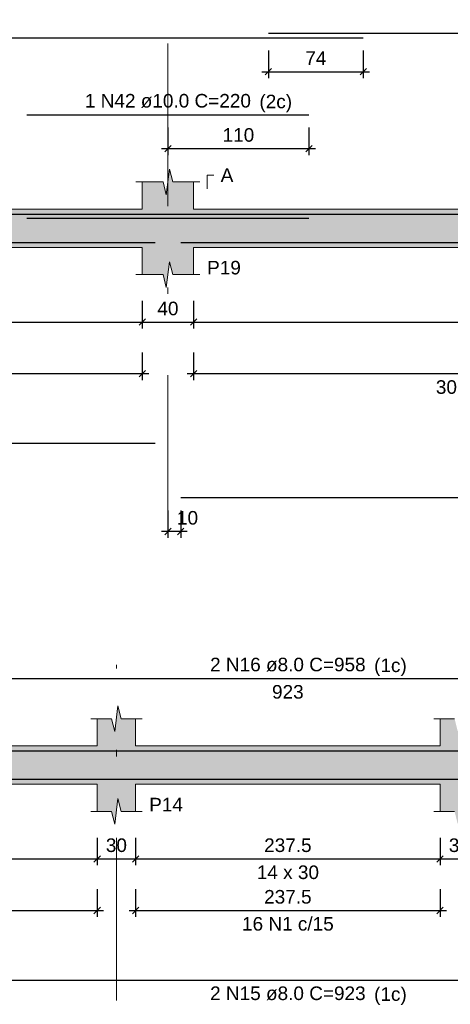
# Model space of a CAD drawing. Header units: millimetres. Extents: x 1434 to 2277, y -793 to -278.
# Tile 74 of 111: x 1744.92 to 1751.63, y -379.43 to -364.06. Entities that reach past the tile are written whole.
import ezdxf

# ---------------------------------------------------------------- set-up
doc = ezdxf.new("R2010")
doc.units = ezdxf.units.MM
doc.linetypes.add('DASHDOT', pattern=[25.4, 12.7, -6.35, 0, -6.35])
for name, color, linetype, lineweight in [('Descrição da armadura', 7, 'Continuous', 5), ('DT-Barras na forma', 1, 'Continuous', 30), ('DT-Barras rebatidas', 1, 'Continuous', 30), ('DT-Cotas', 9, 'Continuous', 5), ('DT-Forma', 5, 'Continuous', 5), ('DT-Hachura forma vigas', 252, 'Continuous', 5), ('DT-Pontilhado', 9, 'DASHDOT', 5), ('DT-Textos', 7, 'Continuous', 5), ('Textos armaduras', 7, 'Continuous', 5)]:
    doc.layers.add(name, color=color, linetype=linetype, lineweight=lineweight)
doc.styles.add('ARIAL', font='arial.ttf')
doc.styles.get("Standard").update_dxf_attribs({"font": 'arial.ttf'})
doc.dimstyles.new('UM_50.000000', dxfattribs={"dimtxt": 0.18, "dimasz": 0.1, "dimexe": 0.1, "dimexo": 0.2, "dimgap": 0, "dimtad": 1, "dimtih": 1, "dimtoh": 1, "dimdec": 1, "dimlfac": 50, "dimzin": 0, "dimdsep": 46, "dimtxsty": 'Standard', "dimcen": 0.09, "dimdle": 0.1, "dimadec": 1, "dimazin": 2, "dimtfac": 1, "dimtdec": 4, "dimtofl": 0, "dimtmove": 0, "dimatfit": 3, "dimfxl": 1, "dimtolj": 1, "dimarcsym": 0})

# ---------------------------------------------------------------- blocks, each defined once
blk = doc.blocks.new('_Oblique')
at = {"color": 0, "linetype": 'ByBlock', "lineweight": -2}
blk.add_line((-0.5, -0.5), (0.5, 0.5), dxfattribs=at)
blk = doc.blocks.new('*D396')
at = {"layer": 'DT-Cotas', "color": 0, "lineweight": -2, "transparency": 16777216}
for p, q in [((1737.778, -368.448), (1737.778, -368.877)), ((1746.83, -368.448), (1746.83, -368.877)), ((1737.678, -368.777), (1746.93, -368.777))]:
    blk.add_line(p, q, dxfattribs=at)
at = {"layer": 'DT-Cotas', "color": 0, "lineweight": -2, "transparency": 16777216, "xscale": 0.1, "yscale": 0.1, "zscale": 0.1, "rotation": 180}
blk.add_blockref('_Oblique', (1737.778, -368.777), dxfattribs=at)
at = {"layer": 'DT-Cotas', "color": 0, "lineweight": -2, "transparency": 16777216, "xscale": 0.1, "yscale": 0.1, "zscale": 0.1}
blk.add_blockref('_Oblique', (1746.83, -368.777), dxfattribs=at)
at = {"layer": 'DT-Cotas', "color": 7, "transparency": 16777216, "insert": (1742.304, -368.566), "char_height": 0.2118, "attachment_point": 5, "rotation": 0.0057, "style": 'ARIAL'}
blk.add_mtext('\\A1;452.6', dxfattribs=at)
blk = doc.blocks.new('*D397')
at = {"layer": 'DT-Cotas', "color": 0, "lineweight": -2, "transparency": 16777216}
for p, q in [((1746.83, -368.448), (1746.83, -368.877)), ((1747.63, -368.448), (1747.63, -368.877)), ((1746.73, -368.777), (1747.73, -368.777))]:
    blk.add_line(p, q, dxfattribs=at)
at = {"layer": 'DT-Cotas', "color": 0, "lineweight": -2, "transparency": 16777216, "xscale": 0.1, "yscale": 0.1, "zscale": 0.1, "rotation": 180}
blk.add_blockref('_Oblique', (1746.83, -368.777), dxfattribs=at)
at = {"layer": 'DT-Cotas', "color": 0, "lineweight": -2, "transparency": 16777216, "xscale": 0.1, "yscale": 0.1, "zscale": 0.1}
blk.add_blockref('_Oblique', (1747.63, -368.777), dxfattribs=at)
at = {"layer": 'DT-Cotas', "color": 7, "transparency": 16777216, "insert": (1747.23, -368.566), "char_height": 0.2118, "attachment_point": 5, "rotation": 0.0057, "style": 'ARIAL'}
blk.add_mtext('\\A1;40', dxfattribs=at)
blk = doc.blocks.new('*D398')
at = {"layer": 'DT-Cotas', "color": 0, "lineweight": -2, "transparency": 16777216}
for p, q in [((1747.63, -368.448), (1747.63, -368.877)), ((1756.621, -368.448), (1756.621, -368.877)), ((1747.53, -368.777), (1756.721, -368.777))]:
    blk.add_line(p, q, dxfattribs=at)
at = {"layer": 'DT-Cotas', "color": 0, "lineweight": -2, "transparency": 16777216, "xscale": 0.1, "yscale": 0.1, "zscale": 0.1, "rotation": 180}
blk.add_blockref('_Oblique', (1747.63, -368.777), dxfattribs=at)
at = {"layer": 'DT-Cotas', "color": 0, "lineweight": -2, "transparency": 16777216, "xscale": 0.1, "yscale": 0.1, "zscale": 0.1}
blk.add_blockref('_Oblique', (1756.621, -368.777), dxfattribs=at)
at = {"layer": 'DT-Cotas', "color": 7, "transparency": 16777216, "insert": (1752.125, -368.566), "char_height": 0.2118, "attachment_point": 5, "rotation": 0.0057, "style": 'ARIAL'}
blk.add_mtext('\\A1;449.6', dxfattribs=at)
blk = doc.blocks.new('*D404')
at = {"layer": 'DT-Cotas', "color": 0, "lineweight": -2, "transparency": 16777216}
for p, q in [((1737.778, -369.253), (1737.778, -369.682)), ((1746.83, -369.253), (1746.83, -369.682)), ((1737.678, -369.582), (1746.93, -369.582))]:
    blk.add_line(p, q, dxfattribs=at)
at = {"layer": 'DT-Cotas', "color": 0, "lineweight": -2, "transparency": 16777216, "xscale": 0.1, "yscale": 0.1, "zscale": 0.1, "rotation": 180}
blk.add_blockref('_Oblique', (1737.778, -369.582), dxfattribs=at)
at = {"layer": 'DT-Cotas', "color": 0, "lineweight": -2, "transparency": 16777216, "xscale": 0.1, "yscale": 0.1, "zscale": 0.1}
blk.add_blockref('_Oblique', (1746.83, -369.582), dxfattribs=at)
at = {"layer": 'DT-Cotas', "color": 7, "transparency": 16777216, "insert": (1742.304, -369.371), "char_height": 0.2118, "attachment_point": 5, "rotation": 0.0057, "style": 'ARIAL'}
blk.add_mtext('\\A1;452.6', dxfattribs=at)
blk = doc.blocks.new('*D405')
at = {"layer": 'DT-Cotas', "color": 0, "lineweight": -2, "transparency": 16777216}
for p, q in [((1747.63, -369.253), (1747.63, -369.682)), ((1756.621, -369.253), (1756.621, -369.682)), ((1747.53, -369.582), (1756.721, -369.582))]:
    blk.add_line(p, q, dxfattribs=at)
at = {"layer": 'DT-Cotas', "color": 0, "lineweight": -2, "transparency": 16777216, "xscale": 0.1, "yscale": 0.1, "zscale": 0.1, "rotation": 180}
blk.add_blockref('_Oblique', (1747.63, -369.582), dxfattribs=at)
at = {"layer": 'DT-Cotas', "color": 0, "lineweight": -2, "transparency": 16777216, "xscale": 0.1, "yscale": 0.1, "zscale": 0.1}
blk.add_blockref('_Oblique', (1756.621, -369.582), dxfattribs=at)
at = {"layer": 'DT-Cotas', "color": 7, "transparency": 16777216, "insert": (1752.125, -369.371), "char_height": 0.2118, "attachment_point": 5, "rotation": 0.0057, "style": 'ARIAL'}
blk.add_mtext('\\A1;449.6', dxfattribs=at)
blk = doc.blocks.new('*D407')
at = {"layer": 'DT-Cotas', "color": 0, "lineweight": -2, "transparency": 16777216}
for p, q in [((1747.23, -371.716), (1747.23, -372.146)), ((1747.43, -371.716), (1747.43, -372.146)), ((1747.53, -372.046), (1747.13, -372.046))]:
    blk.add_line(p, q, dxfattribs=at)
at = {"layer": 'DT-Cotas', "color": 0, "lineweight": -2, "transparency": 16777216, "xscale": 0.1, "yscale": 0.1, "zscale": 0.1, "rotation": 180}
blk.add_blockref('_Oblique', (1747.23, -372.046), dxfattribs=at)
at = {"layer": 'DT-Cotas', "color": 0, "lineweight": -2, "transparency": 16777216, "xscale": 0.1, "yscale": 0.1, "zscale": 0.1}
blk.add_blockref('_Oblique', (1747.43, -372.046), dxfattribs=at)
at = {"layer": 'DT-Cotas', "color": 7, "transparency": 16777216, "insert": (1747.536, -371.834), "char_height": 0.2118, "attachment_point": 5, "rotation": 0.0057, "style": 'ARIAL'}
blk.add_mtext('\\A1;10', dxfattribs=at)
blk = doc.blocks.new('*D409')
at = {"layer": 'DT-Cotas', "color": 0, "lineweight": -2, "transparency": 16777216}
for p, q in [((1747.23, -365.739), (1747.23, -366.169)), ((1749.43, -365.739), (1749.43, -366.169)), ((1747.13, -366.069), (1749.53, -366.069))]:
    blk.add_line(p, q, dxfattribs=at)
at = {"layer": 'DT-Cotas', "color": 0, "lineweight": -2, "transparency": 16777216, "xscale": 0.1, "yscale": 0.1, "zscale": 0.1, "rotation": 180}
blk.add_blockref('_Oblique', (1747.23, -366.069), dxfattribs=at)
at = {"layer": 'DT-Cotas', "color": 0, "lineweight": -2, "transparency": 16777216, "xscale": 0.1, "yscale": 0.1, "zscale": 0.1}
blk.add_blockref('_Oblique', (1749.43, -366.069), dxfattribs=at)
at = {"layer": 'DT-Cotas', "color": 7, "transparency": 16777216, "insert": (1748.33, -365.857), "char_height": 0.2118, "attachment_point": 5, "rotation": 0.0057, "style": 'ARIAL'}
blk.add_mtext('\\A1;110', dxfattribs=at)
blk = doc.blocks.new('*D411')
at = {"layer": 'DT-Cotas', "color": 0, "lineweight": -2, "transparency": 16777216}
for p, q in [((1748.797, -364.539), (1748.797, -364.969)), ((1750.277, -364.539), (1750.277, -364.969)), ((1748.697, -364.869), (1750.377, -364.869))]:
    blk.add_line(p, q, dxfattribs=at)
at = {"layer": 'DT-Cotas', "color": 0, "lineweight": -2, "transparency": 16777216, "xscale": 0.1, "yscale": 0.1, "zscale": 0.1, "rotation": 180}
blk.add_blockref('_Oblique', (1748.797, -364.869), dxfattribs=at)
at = {"layer": 'DT-Cotas', "color": 0, "lineweight": -2, "transparency": 16777216, "xscale": 0.1, "yscale": 0.1, "zscale": 0.1}
blk.add_blockref('_Oblique', (1750.277, -364.869), dxfattribs=at)
at = {"layer": 'DT-Cotas', "color": 7, "transparency": 16777216, "insert": (1749.537, -364.657), "char_height": 0.2118, "attachment_point": 5, "rotation": 0.0057, "style": 'ARIAL'}
blk.add_mtext('\\A1;74', dxfattribs=at)
blk = doc.blocks.new('*D433')
at = {"layer": 'DT-Cotas', "color": 0, "lineweight": -2, "transparency": 16777216}
for p, q in [((1740.096, -376.827), (1740.096, -377.257)), ((1746.126, -376.827), (1746.126, -377.257)), ((1739.996, -377.157), (1746.226, -377.157))]:
    blk.add_line(p, q, dxfattribs=at)
at = {"layer": 'DT-Cotas', "color": 0, "lineweight": -2, "transparency": 16777216, "xscale": 0.1, "yscale": 0.1, "zscale": 0.1, "rotation": 180}
blk.add_blockref('_Oblique', (1740.096, -377.157), dxfattribs=at)
at = {"layer": 'DT-Cotas', "color": 0, "lineweight": -2, "transparency": 16777216, "xscale": 0.1, "yscale": 0.1, "zscale": 0.1}
blk.add_blockref('_Oblique', (1746.126, -377.157), dxfattribs=at)
at = {"layer": 'DT-Cotas', "color": 7, "transparency": 16777216, "insert": (1743.111, -376.945), "char_height": 0.2118, "attachment_point": 5, "rotation": 0.0057, "style": 'ARIAL'}
blk.add_mtext('\\A1;301.5', dxfattribs=at)
blk = doc.blocks.new('*D434')
at = {"layer": 'DT-Cotas', "color": 0, "lineweight": -2, "transparency": 16777216}
for p, q in [((1746.126, -376.827), (1746.126, -377.257)), ((1746.726, -376.827), (1746.726, -377.257)), ((1746.026, -377.157), (1746.826, -377.157))]:
    blk.add_line(p, q, dxfattribs=at)
at = {"layer": 'DT-Cotas', "color": 0, "lineweight": -2, "transparency": 16777216, "xscale": 0.1, "yscale": 0.1, "zscale": 0.1, "rotation": 180}
blk.add_blockref('_Oblique', (1746.126, -377.157), dxfattribs=at)
at = {"layer": 'DT-Cotas', "color": 0, "lineweight": -2, "transparency": 16777216, "xscale": 0.1, "yscale": 0.1, "zscale": 0.1}
blk.add_blockref('_Oblique', (1746.726, -377.157), dxfattribs=at)
at = {"layer": 'DT-Cotas', "color": 7, "transparency": 16777216, "insert": (1746.426, -376.945), "char_height": 0.2118, "attachment_point": 5, "rotation": 0.0057, "style": 'ARIAL'}
blk.add_mtext('\\A1;30', dxfattribs=at)
blk = doc.blocks.new('*D435')
at = {"layer": 'DT-Cotas', "color": 0, "lineweight": -2, "transparency": 16777216}
for p, q in [((1746.726, -376.827), (1746.726, -377.257)), ((1751.476, -376.827), (1751.476, -377.257)), ((1746.626, -377.157), (1751.576, -377.157))]:
    blk.add_line(p, q, dxfattribs=at)
at = {"layer": 'DT-Cotas', "color": 0, "lineweight": -2, "transparency": 16777216, "xscale": 0.1, "yscale": 0.1, "zscale": 0.1, "rotation": 180}
blk.add_blockref('_Oblique', (1746.726, -377.157), dxfattribs=at)
at = {"layer": 'DT-Cotas', "color": 0, "lineweight": -2, "transparency": 16777216, "xscale": 0.1, "yscale": 0.1, "zscale": 0.1}
blk.add_blockref('_Oblique', (1751.476, -377.157), dxfattribs=at)
at = {"layer": 'DT-Cotas', "color": 7, "transparency": 16777216, "insert": (1749.101, -376.945), "char_height": 0.2118, "attachment_point": 5, "rotation": 0.0057, "style": 'ARIAL'}
blk.add_mtext('\\A1;237.5', dxfattribs=at)
blk = doc.blocks.new('*D436')
at = {"layer": 'DT-Cotas', "color": 0, "lineweight": -2, "transparency": 16777216}
for p, q in [((1751.476, -376.827), (1751.476, -377.257)), ((1752.076, -376.827), (1752.076, -377.257)), ((1751.376, -377.157), (1752.176, -377.157))]:
    blk.add_line(p, q, dxfattribs=at)
at = {"layer": 'DT-Cotas', "color": 0, "lineweight": -2, "transparency": 16777216, "xscale": 0.1, "yscale": 0.1, "zscale": 0.1, "rotation": 180}
blk.add_blockref('_Oblique', (1751.476, -377.157), dxfattribs=at)
at = {"layer": 'DT-Cotas', "color": 0, "lineweight": -2, "transparency": 16777216, "xscale": 0.1, "yscale": 0.1, "zscale": 0.1}
blk.add_blockref('_Oblique', (1752.076, -377.157), dxfattribs=at)
at = {"layer": 'DT-Cotas', "color": 7, "transparency": 16777216, "insert": (1751.776, -376.945), "char_height": 0.2118, "attachment_point": 5, "rotation": 0.0057, "style": 'ARIAL'}
blk.add_mtext('\\A1;30', dxfattribs=at)
blk = doc.blocks.new('*D439')
at = {"layer": 'DT-Cotas', "color": 0, "lineweight": -2, "transparency": 16777216}
for p, q in [((1740.096, -377.632), (1740.096, -378.062)), ((1746.126, -377.632), (1746.126, -378.062)), ((1739.996, -377.962), (1746.226, -377.962))]:
    blk.add_line(p, q, dxfattribs=at)
at = {"layer": 'DT-Cotas', "color": 0, "lineweight": -2, "transparency": 16777216, "xscale": 0.1, "yscale": 0.1, "zscale": 0.1, "rotation": 180}
blk.add_blockref('_Oblique', (1740.096, -377.962), dxfattribs=at)
at = {"layer": 'DT-Cotas', "color": 0, "lineweight": -2, "transparency": 16777216, "xscale": 0.1, "yscale": 0.1, "zscale": 0.1}
blk.add_blockref('_Oblique', (1746.126, -377.962), dxfattribs=at)
at = {"layer": 'DT-Cotas', "color": 7, "transparency": 16777216, "insert": (1743.111, -377.75), "char_height": 0.2118, "attachment_point": 5, "rotation": 0.0057, "style": 'ARIAL'}
blk.add_mtext('\\A1;301.5', dxfattribs=at)
blk = doc.blocks.new('*D440')
at = {"layer": 'DT-Cotas', "color": 0, "lineweight": -2, "transparency": 16777216}
for p, q in [((1746.726, -377.632), (1746.726, -378.062)), ((1751.476, -377.632), (1751.476, -378.062)), ((1746.626, -377.962), (1751.576, -377.962))]:
    blk.add_line(p, q, dxfattribs=at)
at = {"layer": 'DT-Cotas', "color": 0, "lineweight": -2, "transparency": 16777216, "xscale": 0.1, "yscale": 0.1, "zscale": 0.1, "rotation": 180}
blk.add_blockref('_Oblique', (1746.726, -377.962), dxfattribs=at)
at = {"layer": 'DT-Cotas', "color": 0, "lineweight": -2, "transparency": 16777216, "xscale": 0.1, "yscale": 0.1, "zscale": 0.1}
blk.add_blockref('_Oblique', (1751.476, -377.962), dxfattribs=at)
at = {"layer": 'DT-Cotas', "color": 7, "transparency": 16777216, "insert": (1749.101, -377.75), "char_height": 0.2118, "attachment_point": 5, "rotation": 0.0057, "style": 'ARIAL'}
blk.add_mtext('\\A1;237.5', dxfattribs=at)

msp = doc.modelspace()

# ---------------------------------------------------------------- hatches: boundary and pattern name
at = {"layer": 'DT-Hachura forma vigas', "linetype": 'Continuous'}
for points in [[(1757.2207, -367.6126), (1757.6609, -367.6126), (1757.6609, -367.0126), (1757.2207, -367.0126), (1757.2207, -366.589), (1756.9957, -366.589), (1756.9457, -366.389), (1756.8957, -366.789), (1756.8457, -366.589), (1756.6207, -366.589), (1756.6207, -367.0126), (1747.6297, -367.0126), (1747.6297, -366.589), (1747.3047, -366.589), (1747.2547, -366.389), (1747.2047, -366.789), (1747.1547, -366.589), (1746.8297, -366.589), (1746.8297, -367.0126), (1737.7783, -367.0126), (1737.7783, -366.589), (1737.4533, -366.589), (1737.4033, -366.389), (1737.3533, -366.789), (1737.3033, -366.589), (1736.9783, -366.589), (1736.9783, -367.0126), (1728.1871, -367.0126), (1728.1871, -366.589), (1727.8621, -366.589), (1727.8121, -366.389), (1727.7621, -366.789), (1727.7121, -366.589), (1727.3871, -366.589), (1727.3871, -367.0126), (1726.9671, -367.0126), (1726.9671, -367.6126), (1727.3871, -367.6126), (1727.3871, -368.0362), (1727.7121, -368.0362), (1727.7621, -368.2362), (1727.8121, -367.8362), (1727.8621, -368.0362), (1728.1871, -368.0362), (1728.1871, -367.6126), (1736.9783, -367.6126), (1736.9783, -368.0362), (1737.3033, -368.0362), (1737.3533, -368.2362), (1737.4033, -367.8362), (1737.4533, -368.0362), (1737.7783, -368.0362), (1737.7783, -367.6126), (1746.8297, -367.6126), (1746.8297, -368.0362), (1747.1547, -368.0362), (1747.2047, -368.2362), (1747.2547, -367.8362), (1747.3047, -368.0362), (1747.6297, -368.0362), (1747.6297, -367.6126), (1756.6207, -367.6126), (1756.6207, -368.0362), (1756.8457, -368.0362), (1756.8957, -368.2362), (1756.9457, -367.8362), (1756.9957, -368.0362), (1757.2207, -368.0362), (1757.2207, -367.6126)], [(1752.0763, -375.9919), (1757.4263, -375.9919), (1757.4263, -375.3919), (1752.0763, -375.3919), (1752.0763, -374.9683), (1751.8513, -374.9683), (1751.8013, -374.7683), (1751.7513, -375.1683), (1751.7013, -374.9683), (1751.4763, -374.9683), (1751.4763, -375.3919), (1746.7259, -375.3919), (1746.7259, -374.9683), (1746.5009, -374.9683), (1746.4509, -374.7683), (1746.4009, -375.1683), (1746.3509, -374.9683), (1746.1259, -374.9683), (1746.1259, -375.3919), (1740.8159, -375.3919), (1740.8159, -375.9919), (1746.1259, -375.9919), (1746.1259, -376.4155), (1746.3509, -376.4155), (1746.4009, -376.6155), (1746.4509, -376.2155), (1746.5009, -376.4155), (1746.7259, -376.4155), (1746.7259, -375.9919), (1751.4763, -375.9919), (1751.4763, -376.4155), (1751.7013, -376.4155), (1751.7513, -376.6155), (1751.8013, -376.2155), (1751.8513, -376.4155), (1752.0763, -376.4155), (1752.0763, -375.9919)]]:
    msp.add_hatch(color=256, dxfattribs=at).paths.add_polyline_path(points)

# ---------------------------------------------------------------- linework, layer by layer
at = {"layer": 'DT-Barras na forma'}
for points in [[(1726.7471, -367.5626), (1726.7471, -367.0926), (1750.2771, -367.0926)], [(1745.0297, -367.1526), (1749.4297, -367.1526)], [(1748.7971, -367.0926), (1760.0817, -367.0926)], [(1726.7471, -367.3346), (1726.7471, -367.5346), (1747.0297, -367.5346)], [(1747.4297, -367.5346), (1760.0817, -367.5346)], [(1739.8759, -375.8476), (1739.8759, -375.4699), (1758.3263, -375.4699), (1758.3263, -375.8687)], [(1739.8759, -375.9139), (1758.3263, -375.9139)]]:
    msp.add_lwpolyline(points, dxfattribs=at)
at = {"layer": 'DT-Barras rebatidas'}
for p, q in [((1748.7971, -364.2686), (1760.0817, -364.2686)), ((1726.7971, -364.3392), (1750.2771, -364.3392)), ((1745.0297, -365.5394), (1749.4297, -365.5394)), ((1726.7871, -370.6692), (1747.0297, -370.6692)), ((1747.4297, -371.5164), (1760.0817, -371.5164)), ((1739.9159, -374.3403), (1758.2863, -374.3403)), ((1739.8759, -379.0486), (1758.3263, -379.0486))]:
    msp.add_line(p, q, dxfattribs=at)
at = {"layer": 'DT-Forma'}
for p, q in [((1747.2047, -366.789), (1747.2547, -366.389)), ((1747.2547, -366.389), (1747.3047, -366.589)), ((1746.7297, -366.589), (1747.1547, -366.589)), ((1746.8297, -367.0126), (1746.8297, -366.589)), ((1747.1547, -366.589), (1747.2047, -366.789)), ((1747.3047, -366.589), (1747.7297, -366.589)), ((1747.6297, -366.589), (1747.6297, -367.0126)), ((1737.7783, -367.0126), (1746.8297, -367.0126)), ((1747.6297, -367.0126), (1756.6207, -367.0126)), ((1737.7783, -367.6126), (1746.8297, -367.6126)), ((1746.8297, -367.6126), (1746.8297, -368.0362)), ((1747.6297, -368.0362), (1747.6297, -367.6126)), ((1747.6297, -367.6126), (1756.6207, -367.6126)), ((1747.2047, -368.2362), (1747.2547, -367.8362)), ((1747.2547, -367.8362), (1747.3047, -368.0362)), ((1746.7297, -368.0362), (1747.1547, -368.0362)), ((1747.1547, -368.0362), (1747.2047, -368.2362)), ((1747.3047, -368.0362), (1747.7297, -368.0362)), ((1746.4009, -375.1683), (1746.4509, -374.7683)), ((1746.4509, -374.7683), (1746.5009, -374.9683)), ((1746.0259, -374.9683), (1746.3509, -374.9683)), ((1746.1259, -375.3919), (1746.1259, -374.9683)), ((1746.3509, -374.9683), (1746.4009, -375.1683)), ((1746.5009, -374.9683), (1746.8259, -374.9683)), ((1746.7259, -374.9683), (1746.7259, -375.3919)), ((1751.3763, -374.9683), (1751.7013, -374.9683)), ((1751.4763, -375.3919), (1751.4763, -374.9683)), ((1740.8159, -375.3919), (1746.1259, -375.3919)), ((1746.7259, -375.3919), (1751.4763, -375.3919)), ((1740.8159, -375.9919), (1746.1259, -375.9919)), ((1746.1259, -375.9919), (1746.1259, -376.4155)), ((1746.7259, -376.4155), (1746.7259, -375.9919)), ((1746.7259, -375.9919), (1751.4763, -375.9919)), ((1751.4763, -375.9919), (1751.4763, -376.4155)), ((1746.4009, -376.6155), (1746.4509, -376.2155)), ((1746.4509, -376.2155), (1746.5009, -376.4155)), ((1746.0259, -376.4155), (1746.3509, -376.4155)), ((1746.3509, -376.4155), (1746.4009, -376.6155)), ((1746.5009, -376.4155), (1746.8259, -376.4155)), ((1751.3763, -376.4155), (1751.7013, -376.4155))]:
    msp.add_line(p, q, dxfattribs=at)
at = {"layer": 'DT-Pontilhado', "ltscale": 0.2}
for p, q in [((1747.2297, -372.1459), (1747.2297, -364.0568)), ((1746.4259, -379.3663), (1746.4259, -374.1285))]:
    msp.add_line(p, q, dxfattribs=at)
at = {"layer": 'DT-Textos'}
msp.add_lwpolyline([(1747.8415, -366.6949), (1747.8415, -366.4831), (1747.9474, -366.4831)], dxfattribs=at)

# ---------------------------------------------------------------- texts
at = {"layer": 'Descrição da armadura', "linetype": 'Continuous', "char_height": 0.2118, "attachment_point": 8, "line_spacing_factor": 0.798, "style": 'ARIAL'}
for s, insert, width in [('1 N42 ø10.0 C=220', (1747.2297, -365.4335), 5.194653), ('30 N1 c/15', (1752.1252, -369.9), 2.869342), ('2 N16 ø8.0 C=958', (1749.1011, -374.2344), 4.8647), ('16 N1 c/15', (1749.1011, -378.2794), 2.869342), ('2 N15 ø8.0 C=923', (1749.1011, -379.3663), 4.8647)]:
    msp.add_mtext(s, dxfattribs=dict(at, insert=insert, width=width))
at = {"layer": 'DT-Textos', "char_height": 0.2118, "line_spacing_factor": 0.798, "style": 'ARIAL'}
for s, insert, width, attachment_point in [('(2c)', (1748.6573, -365.5035), 0.872216, 7), ('A', (1748.0533, -366.589), 0.337807, 7), ('P19', (1747.8415, -368.0362), 0.90115, 7), ('(1c)', (1750.4463, -374.3045), 0.872216, 7), ('P14', (1746.9377, -376.4155), 0.90115, 7), ('14 x 30', (1749.1011, -377.4745), 1.66134, 8), ('(1c)', (1750.4463, -379.4365), 0.872216, 7)]:
    msp.add_mtext(s, dxfattribs=dict(at, insert=insert, width=width, attachment_point=attachment_point))
at = {"layer": 'Textos armaduras', "linetype": 'Continuous', "insert": (1748.8537, -374.658), "char_height": 0.2118, "width": 0.989858, "attachment_point": 7, "line_spacing_factor": 0.798, "style": 'ARIAL'}
msp.add_mtext('923', dxfattribs=at)

# ---------------------------------------------------------------- dimensions: what is measured, and where the dimension line sits
at = {"layer": 'DT-Cotas'}
for base, p1, p2, picture, middle, turn in [((1750.2771, -364.8687), (1748.7971, -364.3392), (1750.2771, -364.3392), '*D411', (1749.5371, -364.6569), 0.00573), ((1749.4297, -366.0689), (1747.2297, -365.5394), (1749.4297, -365.5394), '*D409', (1748.3297, -365.8571), 0.00573), ((1746.8297, -368.7775), (1737.7783, -368.248), (1746.8297, -368.248), '*D396', (1742.304, -368.5657), 0.00573), ((1747.6297, -368.7775), (1746.8297, -368.248), (1747.6297, -368.248), '*D397', (1747.2297, -368.5657), 0.00573), ((1756.6207079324, -368.7774939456), (1747.6297079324, -368.2479939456), (1756.6207079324, -368.2479939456), '*D398', (1752.1252079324, -368.5656939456), 0.005729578), ((1746.8297, -369.5823), (1737.7783, -369.0528), (1746.8297, -369.0528), '*D404', (1742.304, -369.3705), 0.00573), ((1756.6207079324, -369.5823339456), (1747.6297079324, -369.0528339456), (1756.6207079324, -369.0528339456), '*D405', (1752.1252079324, -369.3705339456), 0.005729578), ((1747.2297, -372.0459), (1747.4297, -371.5164), (1747.2297, -371.5164), '*D407', (1747.5356, -371.8341), 0.00573), ((1746.1259, -377.1568), (1740.0959, -376.6273), (1746.1259, -376.6273), '*D433', (1743.1109, -376.945), 0.00573), ((1746.7259, -377.1568), (1746.1259, -376.6273), (1746.7259, -376.6273), '*D434', (1746.4259, -376.945), 0.00573), ((1751.4763, -377.1568), (1746.7259, -376.6273), (1751.4763, -376.6273), '*D435', (1749.1011, -376.945), 0.00573), ((1752.0763, -377.1568), (1751.4763, -376.6273), (1752.0763, -376.6273), '*D436', (1751.7763, -376.945), 0.00573), ((1746.1259, -377.9617), (1740.0959, -377.4322), (1746.1259, -377.4322), '*D439', (1743.1109, -377.7499), 0.00573), ((1751.4763, -377.9617), (1746.7259, -377.4322), (1751.4763, -377.4322), '*D440', (1749.1011, -377.7499), 0.00573)]:
    dim = msp.add_linear_dim(base=base, p1=p1, p2=p2, dimstyle='UM_50.000000', override={"dimtxt": 0.2118, "dimasz": 0.1, "dimexe": 0.1, "dimexo": 0.2, "dimtad": 1, "dimtih": 0, "dimtoh": 0, "dimdec": 1, "dimlfac": 50, "dimzin": 8, "dimtxsty": 'ARIAL', "dimblk": 'Oblique', "dimblk1": 'Oblique', "dimblk2": 'Oblique', "dimsah": 1, "dimdle": 0.1, "dimse1": 0, "dimse2": 0, "dimclrt": 7, "dimadec": 1, "dimazin": 3, "dimtmove": 2, "dimldrblk": 'Oblique'}, dxfattribs=at)
    dim.commit()
    dim.dimension.update_dxf_attribs({"geometry": picture, "text_midpoint": middle, "dimtype": 160, "text_rotation": turn})

doc.saveas('drawing.dxf')
